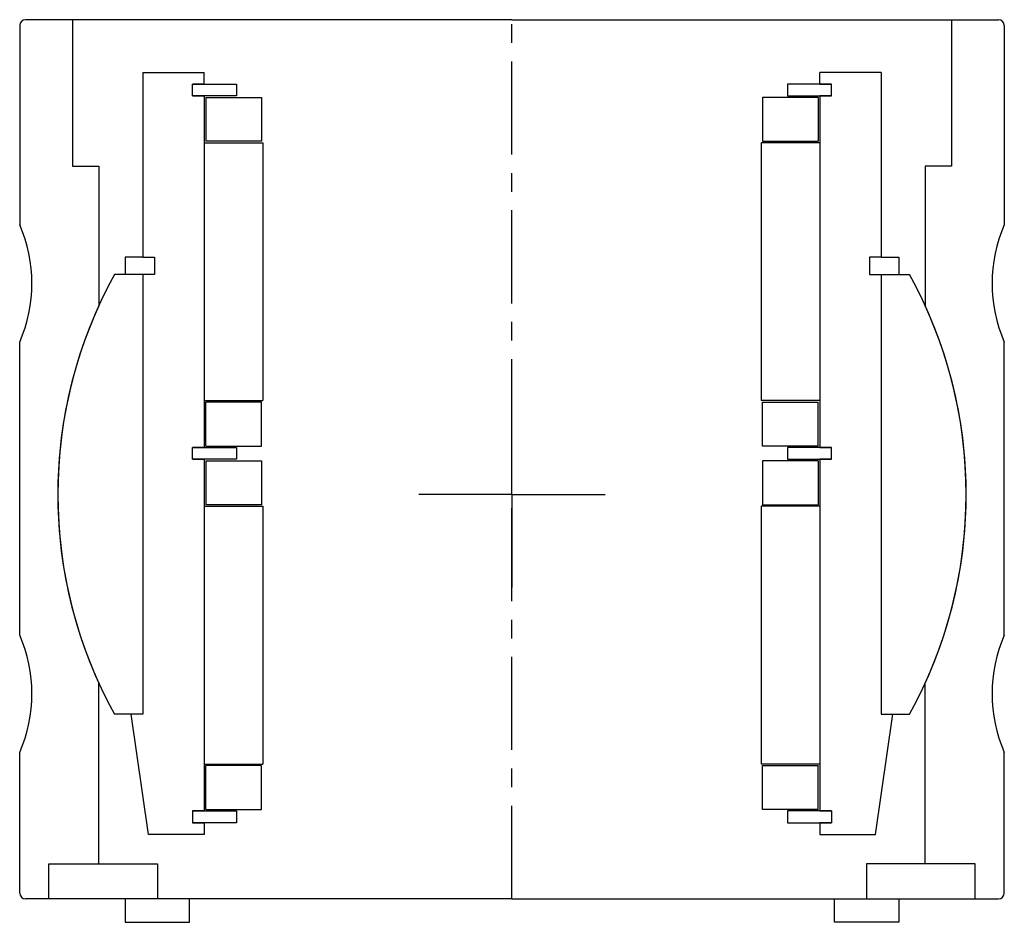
# Model space of a CAD drawing. Header units: millimetres. Extents: x -84 to 84, y -4 to 150.
import ezdxf

# ---------------------------------------------------------------- set-up
doc = ezdxf.new("R2010")
doc.units = ezdxf.units.MM
doc.header["$LTSCALE"] = 0.5
doc.header["$MEASUREMENT"] = 0
doc.linetypes.add('CENTER', pattern=[50.8, 31.75, -6.35, 6.35, -6.35])
doc.layers.get('0').update_dxf_attribs({"linetype": 'CONTINUOUS'})
doc.layers.add('Center', color=1, linetype='CENTER')

# ---------------------------------------------------------------- blocks, each defined once
blk = doc.blocks.new('M25-110')
for p, q in [((-75, 150), (-83, 150)), ((-75, 150), (-75, 125)), ((0, 150), (-75, 150)), ((0, 150), (75, 150)), ((75, 150), (75, 125)), ((75, 150), (83, 150)), ((-84, 149), (-84, 115)), ((84, 149), (84, 115)), ((-75, 125), (-70.5, 125)), ((-70.5, 125), (-70.5, 101.19)), ((70.5, 125), (70.5, 101.19)), ((75, 125), (70.5, 125)), ((-84, 45), (-84, 95)), ((84, 45), (84, 95)), ((-70.5, 6), (-70.5, 36.81)), ((70.5, 6), (70.5, 36.81)), ((-84, 1), (-84, 25)), ((84, 1), (84, 25)), ((-79, 6), (-70.5, 6)), ((-79, 0), (-79, 6)), ((-70.5, 6), (-60.5, 6)), ((-60.5, 6), (-60.5, 0)), ((60.5, 6), (60.5, 0)), ((70.5, 6), (60.5, 6)), ((79, 6), (70.5, 6)), ((79, 0), (79, 6)), ((-79, 0), (-83, 0)), ((0, 0), (-79, 0)), ((-66, 0), (-66, -4)), ((-55, -4), (-55, 0)), ((0, 0), (79, 0)), ((55, -4), (55, 0)), ((66, 0), (66, -4)), ((79, 0), (83, 0)), ((-66, -4), (-55, -4)), ((66, -4), (55, -4))]:
    blk.add_line(p, q)
for centre, radius, start, end in [((-83, 149), 1, 90, 180), ((83, 149), 1, 0, 90), ((-106.91, 105), 25, 336.4218, 23.5782), ((106.91, 105), 25, 156.4218, 203.5782), ((0, 69), 77.5, 155.4608, 204.5392), ((0, 69), 77.5, 335.4608, 24.5392), ((-106.91, 35), 25, 336.4218, 23.5782), ((106.91, 35), 25, 156.4218, 203.5782), ((-83, 1), 1, 180, 270), ((83, 1), 1, 270, 0)]:
    blk.add_arc(centre, radius, start, end)
at = {"layer": 'Center'}
blk.add_line((0, 0), (0, 150), dxfattribs=at)
blk = doc.blocks.new('M27-120 & M15-120 - dia85')
for p, q in [((-63, 72), (-63, 40.5)), ((-63, 72), (-52.5, 72)), ((-52.5, 70), (-52.5, 72)), ((63, 72), (52.5, 72)), ((52.5, 70), (52.5, 72)), ((63, 72), (63, 40.5)), ((-54.5, 68), (-54.5, 70)), ((-52.5, 70), (-54.5, 70)), ((-52.5, 70), (-54.5, 70)), ((-54.5, 70), (-47, 70)), ((-47, 70), (-47, 68)), ((54.5, 70), (47, 70)), ((47, 70), (47, 68)), ((52.5, 70), (54.5, 70)), ((52.5, 70), (54.5, 70)), ((54.5, 68), (54.5, 70)), ((-54.5, 68), (-52.5, 68)), ((-54.5, 68), (-52.5, 68)), ((-47, 68), (-54.5, 68)), ((-52.5, 68), (-52.5, 8)), ((-52.25, 67.75), (-52.25, 60.25)), ((-52.25, 67.75), (-42.75, 67.75)), ((-42.75, 67.75), (-42.75, 60.25)), ((52.25, 67.75), (42.75, 67.75)), ((42.75, 67.75), (42.75, 60.25)), ((47, 68), (54.5, 68)), ((52.25, 67.75), (52.25, 60.25)), ((54.5, 68), (52.5, 68)), ((54.5, 68), (52.5, 68)), ((52.5, 68), (52.5, 8)), ((-52.5, 60), (-42.5, 60)), ((-52.5, 60), (-52.5, 16)), ((-42.75, 60.25), (-52.25, 60.25)), ((-42.5, 60), (-42.5, 16)), ((42.5, 60), (42.5, 16)), ((52.5, 60), (42.5, 60)), ((42.75, 60.25), (52.25, 60.25)), ((52.5, 60), (52.5, 16)), ((-63, 40.5), (-66, 40.5)), ((-66, 40.5), (-66, 37.5)), ((-63, 40.5), (-61, 40.5)), ((-61, 40.5), (-61, 37.5)), ((61, 40.5), (61, 37.5)), ((63, 40.5), (61, 40.5)), ((63, 40.5), (66, 40.5)), ((66, 40.5), (66, 37.5)), ((-63, 37.5), (-67.82, 37.5)), ((-63, 37.5), (-63, -37.5)), ((-63, 37.5), (-63, -37.5)), ((-61, 37.5), (-63, 37.5)), ((61, 37.5), (63, 37.5)), ((63, 37.5), (63, -37.5)), ((63, 37.5), (63, -37.5)), ((63, 37.5), (67.82, 37.5)), ((-52.5, 16), (-42.5, 16)), ((-42.75, 15.75), (-52.25, 15.75)), ((-52.25, 8.25), (-52.25, 15.75)), ((-42.75, 8.25), (-42.75, 15.75)), ((52.5, 16), (42.5, 16)), ((42.75, 8.25), (42.75, 15.75)), ((42.75, 15.75), (52.25, 15.75)), ((52.25, 8.25), (52.25, 15.75)), ((-54.5, 6), (-54.5, 8)), ((-52.5, 8), (-54.5, 8)), ((-52.5, 8), (-54.5, 8)), ((-54.5, 8), (-47, 8)), ((-52.25, 8.25), (-42.75, 8.25)), ((-47, 8), (-47, 6)), ((52.25, 8.25), (42.75, 8.25)), ((54.5, 8), (47, 8)), ((47, 8), (47, 6)), ((52.5, 8), (54.5, 8)), ((52.5, 8), (54.5, 8)), ((54.5, 6), (54.5, 8)), ((-52.5, 6), (-54.5, 6)), ((-54.5, 6), (-52.5, 6)), ((-47, 6), (-54.5, 6)), ((-52.5, 6), (-52.5, -54)), ((-52.25, 5.75), (-42.75, 5.75)), ((-52.25, 5.75), (-52.25, -1.75)), ((-42.75, 5.75), (-42.75, -1.75)), ((42.75, 5.75), (42.75, -1.75)), ((52.25, 5.75), (42.75, 5.75)), ((47, 6), (54.5, 6)), ((52.25, 5.75), (52.25, -1.75)), ((54.5, 6), (52.5, 6)), ((52.5, 6), (54.5, 6)), ((52.5, 6), (52.5, -54)), ((-52.5, -2), (-52.5, -46)), ((-52.5, -2), (-42.5, -2)), ((-42.75, -1.75), (-52.25, -1.75)), ((-42.5, -2), (-42.5, -46)), ((52.5, -2), (42.5, -2)), ((42.5, -2), (42.5, -46)), ((42.75, -1.75), (52.25, -1.75)), ((52.5, -2), (52.5, -46)), ((-63, -37.5), (-67.82, -37.5)), ((-62, -58), (-65, -37.5)), ((-63, -37.5), (-65, -37.5)), ((62, -58), (65, -37.5)), ((63, -37.5), (65, -37.5)), ((63, -37.5), (67.82, -37.5)), ((-52.5, -46), (-42.5, -46)), ((-52.25, -53.75), (-52.25, -46.25)), ((-42.75, -46.25), (-52.25, -46.25)), ((-42.75, -53.75), (-42.75, -46.25)), ((52.5, -46), (42.5, -46)), ((42.75, -46.25), (52.25, -46.25)), ((42.75, -53.75), (42.75, -46.25)), ((52.25, -53.75), (52.25, -46.25)), ((-52.25, -53.75), (-42.75, -53.75)), ((52.25, -53.75), (42.75, -53.75)), ((-54.5, -54), (-47, -54)), ((-52.5, -54), (-54.5, -54)), ((-54.5, -54), (-54.5, -56)), ((-52.5, -54), (-54.5, -54)), ((-47, -54), (-47, -56)), ((47, -54), (47, -56)), ((54.5, -54), (47, -54)), ((52.5, -54), (54.5, -54)), ((52.5, -54), (54.5, -54)), ((54.5, -54), (54.5, -56)), ((-47, -56), (-54.5, -56)), ((-54.5, -56), (-52.5, -56)), ((-54.5, -56), (-52.5, -56)), ((-52.5, -56), (-52.5, -58)), ((47, -56), (54.5, -56)), ((54.5, -56), (52.5, -56)), ((52.5, -56), (52.5, -58)), ((54.5, -56), (52.5, -56)), ((-52.5, -58), (-62, -58)), ((52.5, -58), (62, -58))]:
    blk.add_line(p, q)
for start, end in [(151.0615, 208.9385), (331.0615, 28.9385)]:
    blk.add_arc((0, 0), 77.5, start, end)
at = {"layer": 'Center'}
for q in [(0, 18.34), (-17.84, 0), (0, -18.34), (18.34, 0)]:
    blk.add_line((0, 0), q, dxfattribs=at)

msp = doc.modelspace()

# ---------------------------------------------------------------- block references
for name, p in [('M25-110', (0, 0)), ('M27-120 & M15-120 - dia85', (0, 69))]:
    msp.add_blockref(name, p)

doc.saveas('drawing.dxf')
